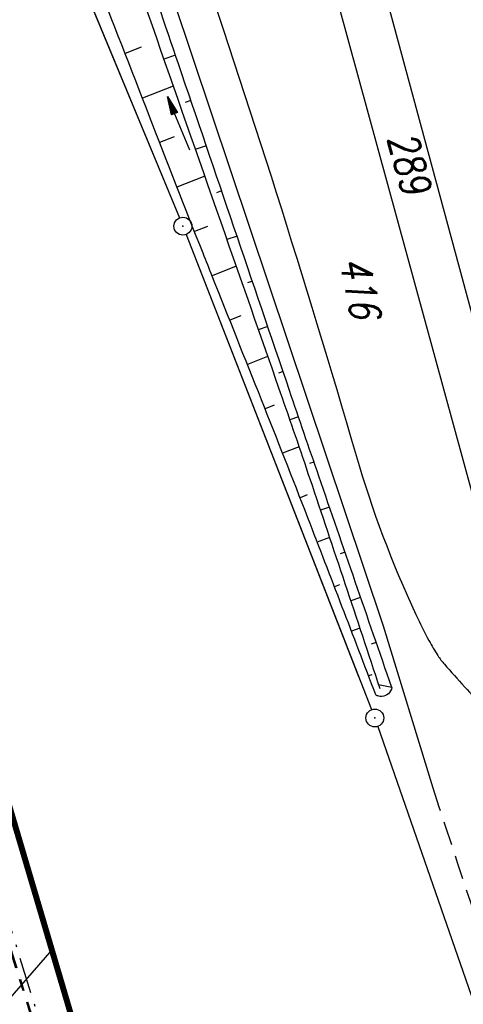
# Model space of a CAD drawing. Extents: x 447045 to 447634, y 442020 to 443192.
# Tile 79 of 82: x 447292 to 447330, y 443066 to 443148. Entities that reach past the tile are written whole.
import ezdxf

# ---------------------------------------------------------------- set-up
doc = ezdxf.new("R2010")
doc.units = 0
doc.header["$LTSCALE"] = 2
doc.header["$MEASUREMENT"] = 0
for name, pattern in [('AUSGEZOGEN', [0]), ('BAB-FM2', [2.6, 1.5, -0.5, 0.1, -0.5]), ('GESTRICH-X2', [1.5, 1, -0.5]), ('PHANTOMX2', [5, 2.5, -0.5, 0.5, -0.5, 0.5, -0.5])]:
    doc.linetypes.add(name, pattern=pattern)
doc.layers.get('0').update_dxf_attribs({"linetype": 'AUSGEZOGEN'})
for name, color, linetype in [('205-GRENZL', 8, 'AUSGEZOGEN'), ('205-GRENZP', 8, 'AUSGEZOGEN'), ('206-FLSTNR', 8, 'AUSGEZOGEN'), ('206-GRENZL', 8, 'AUSGEZOGEN'), ('206-GRENZL-BAB', 7, 'AUSGEZOGEN'), ('206-GRENZP', 8, 'AUSGEZOGEN'), ('BAB_FM', 5, 'BAB-FM2'), ('BOESCHG', 250, 'AUSGEZOGEN'), ('FBRTOP', 250, 'AUSGEZOGEN'), ('GRABEN', 250, 'AUSGEZOGEN'), ('Lichtwellenleiter COLT', 46, 'PHANTOMX2'), ('Lichtwellenleiter GLH', 46, 'PHANTOMX2'), ('MULDE', 250, 'AUSGEZOGEN'), ('PFEILTOP', 200, 'AUSGEZOGEN'), ('SCHLITZRINNE', 200, 'AUSGEZOGEN'), ('STRASSE', 250, 'AUSGEZOGEN'), ('WEG', 250, 'GESTRICH-X2')]:
    doc.layers.add(name, color=color, linetype=linetype)
doc.styles.add('ROMANS', font='romans.shx', dxfattribs={"width": 0.8})

# ---------------------------------------------------------------- blocks, each defined once
blk = doc.blocks.new('PFEIL2')
at = {"color": 0}
for p, q in [((0.88, 0.002), (-2.401, -0.012)), ((0.881, -0.271), (0.879, 0.276)), ((0.879, 0.276), (2.429, 0.009)), ((0.911, 0.27), (0.879, 0.265)), ((0.965, 0.261), (0.879, 0.246)), ((1.019, 0.252), (0.879, 0.228)), ((1.073, 0.242), (0.879, 0.209)), ((1.127, 0.233), (0.879, 0.191)), ((1.181, 0.224), (0.879, 0.172)), ((1.235, 0.214), (0.879, 0.154)), ((1.289, 0.205), (0.879, 0.135)), ((1.343, 0.196), (0.879, 0.117)), ((1.397, 0.187), (0.879, 0.098)), ((1.451, 0.177), (0.879, 0.08)), ((1.505, 0.168), (0.879, 0.061)), ((1.559, 0.159), (0.88, 0.043)), ((1.613, 0.149), (0.88, 0.024)), ((1.668, 0.14), (0.88, 0.006)), ((1.722, 0.131), (0.88, -0.013)), ((1.776, 0.121), (0.88, -0.031)), ((1.83, 0.112), (0.88, -0.05)), ((1.884, 0.103), (0.88, -0.068)), ((1.938, 0.094), (0.88, -0.087)), ((1.992, 0.084), (0.88, -0.105)), ((2.046, 0.075), (0.88, -0.124)), ((2.1, 0.066), (0.88, -0.142)), ((2.154, 0.056), (0.88, -0.161)), ((2.208, 0.047), (0.88, -0.179)), ((2.262, 0.038), (0.881, -0.198)), ((2.316, 0.029), (0.881, -0.216)), ((2.37, 0.019), (0.881, -0.235)), ((2.424, 0.01), (0.881, -0.253)), ((2.429, 0.009), (0.881, -0.271))]:
    blk.add_line(p, q, dxfattribs=at)
blk = doc.blocks.new('GST')
at = {"color": 0}
blk.add_circle((0, 0), 0.75, dxfattribs=at)
blk.add_point((0, 0), dxfattribs=at)

msp = doc.modelspace()

# ---------------------------------------------------------------- hatches: boundary and pattern name
at = {"layer": 'SCHLITZRINNE'}
h = msp.add_hatch(dxfattribs=at)
h.set_pattern_fill('_USER', color=256, scale=1.5, angle=45, style=0, pattern_type=0)
h.set_pattern_definition([(324.6697, (447346.8685, 442714.5348), (0.867434, 1.2237478), [])])
edge = h.paths.add_edge_path(flags=17)
edge.add_line((447346.062, 442716.303), (447346.636, 442716.401))
edge = h.paths.add_edge_path(flags=17)
edge.add_line((447346.887, 442714.919), (447346.313, 442714.822))
edge = h.paths.add_edge_path(flags=17)
edge.add_line((447346.313, 442714.822), (447346.062, 442716.303))
edge = h.paths.add_edge_path(flags=17)
edge.add_line((447346.636, 442716.401), (447346.887, 442714.919))
edge = h.paths.add_edge_path()
edge.add_arc((455543.185, 444109.496), 8314.176, 189.6562418, 189.6840919)
edge.add_arc((393563.554, 433546.012), 54559.204, 9.6655443, 9.6704501, ccw=False)
edge.add_arc((464490.718, 449190.25), 18280.393, 199.256988, 199.2725913)
edge.add_arc((438988.161, 440271.698), 8736.656, 19.2484657, 19.2811136, ccw=False)
edge.add_arc((439684.884, 440514.984), 7998.678, 19.2238186, 19.2484657, ccw=False)
edge.add_arc((551443.681, 479485.608), 110359.837, 199.22381494, 199.23045115)
edge.add_arc((461591.928, 448142.363), 15198.204, 199.2304511, 199.2954143)
edge.add_arc((434066.564, 438505.591), 13965.353, 19.2276444, 19.2954144, ccw=False)
edge.add_arc((446515.339, 442847.448), 781.13, 18.874058, 19.227644, ccw=False)
edge.add_arc((443272.158, 441738.7), 4208.6, 18.721727, 18.874058, ccw=False)
edge.add_arc((445875.745, 442621.066), 1459.558, 18.158793, 18.721727, ccw=False)
edge.add_arc((444728.653, 442244.835), 2666.773, 17.742332, 18.158793, ccw=False)
edge.add_arc((445572.422, 442514.803), 1780.867, 17.477765, 17.742332, ccw=False)
edge.add_arc((445655.922, 442541.095), 1693.325, 17.206446, 17.477765, ccw=False)
edge.add_arc((445949.737, 442632.082), 1385.745, 16.534275, 17.206446, ccw=False)
edge.add_arc((445777.926, 442581.078), 1564.967, 15.901763, 16.534275, ccw=False)
edge.add_arc((444610.25, 442248.417), 2779.104, 15.717077, 15.901763, ccw=False)
edge.add_arc((445469.384, 442490.186), 1886.6, 15.492923, 15.717077, ccw=False)
edge.add_arc((444501.302, 442221.841), 2891.186, 15.151693, 15.492923, ccw=False)
edge.add_arc((444653, 442262.92), 2734.024, 14.800793, 15.151693, ccw=False)
edge.add_arc((445305.387, 442435.297), 2059.248, 14.553227, 14.800793, ccw=False)
edge.add_arc((445661.578, 442527.768), 1691.25, 14.280051, 14.553227, ccw=False)
edge.add_arc((445825.278, 442569.434), 1522.33, 13.754489, 14.280051, ccw=False)
edge.add_arc((444655.973, 442283.209), 2726.158, 13.361751, 13.754489, ccw=False)
edge.add_arc((444873.745, 442334.936), 2502.326, 13.156371, 13.361751, ccw=False)
edge.add_arc((445203.567, 442412.03), 2163.614, 12.935498, 13.156371, ccw=False)
edge.add_arc((445591.152, 442501.052), 1765.936, 12.368518, 12.935498, ccw=False)
edge.add_arc((445707.256, 442526.512), 1647.074, 11.781437, 12.368518, ccw=False)
edge.add_arc((445429.994, 442468.683), 1930.302, 11.594814, 11.781437, ccw=False)
edge.add_arc((442977.06, 441965.399), 4434.335, 11.471684, 11.594814, ccw=False)
edge.add_arc((444371.693, 442248.423), 3011.273, 11.050894, 11.471684, ccw=False)
edge.add_arc((446428.113, 442650.047), 916.002, 10.287945, 11.050894, ccw=False)
edge.add_arc((445293.544, 442444.107), 2069.11, 9.832007, 10.287945, ccw=False)
edge.add_arc((438489.775, 441264.977), 8974.298, 9.6130813, 9.8320068, ccw=False)
edge.add_arc((-516898.981, 279448.69), 977969.75, 9.612262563, 9.613081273, ccw=False)
edge.add_arc((439111.819, 441356.279), 8345.741, 9.6034167, 9.6122792, ccw=False)
edge.add_arc((371773.632, 429962.747), 76641.012, 9.59085446, 9.60341666, ccw=False)
edge.add_arc((456011.655, 444189.168), 8789.873, 189.5423691, 189.651902)
edge.add_arc((455543.185, 444109.496), 8314.676, 189.651902, 189.6840919)
edge.add_arc((393564.924, 433546.246), 54557.314, 9.665544, 9.6704498, ccw=False)
edge.add_line((447347.776, 442706.232), (447348.269, 442706.316))
h = msp.add_hatch(dxfattribs=at)
h.set_pattern_fill('_USER', color=256, scale=1.5, angle=45, style=0, pattern_type=0)
h.set_pattern_definition([(334.2696, (447234.5127, 443158.8401), (0.651206, 1.35127), [])])
edge = h.paths.add_edge_path()
edge.add_arc((464490.718, 449190.25), 18279.893, 199.256988, 199.2725913)
edge.add_arc((438988.285, 440271.741), 8737.025, 19.2538486, 19.2811134, ccw=False)
edge.add_line((447233.134, 443161.27), (447233.606, 443161.435))
edge.add_arc((464490.718, 449190.25), 18280.393, 199.256988, 199.2725913)
edge.add_arc((438988.161, 440271.698), 8736.656, 19.2484657, 19.2811136, ccw=False)
edge.add_arc((439684.884, 440514.984), 7998.678, 19.2238186, 19.2484657, ccw=False)
edge.add_arc((551443.681, 479485.608), 110359.837, 199.22381494, 199.23045115)
edge.add_arc((461591.928, 448142.363), 15198.204, 199.2304511, 199.2954143)
edge.add_arc((434066.564, 438505.591), 13965.353, 19.2276444, 19.2954144, ccw=False)
edge.add_arc((446515.339, 442847.448), 781.13, 18.874058, 19.227644, ccw=False)
edge.add_arc((443272.158, 441738.7), 4208.6, 18.721727, 18.874058, ccw=False)
edge.add_arc((445875.745, 442621.066), 1459.558, 18.158793, 18.721727, ccw=False)
edge.add_arc((444728.653, 442244.835), 2666.773, 17.742332, 18.158793, ccw=False)
edge.add_arc((445572.422, 442514.803), 1780.867, 17.477765, 17.742332, ccw=False)
edge.add_arc((445655.922, 442541.095), 1693.325, 17.206446, 17.477765, ccw=False)
edge.add_arc((445949.737, 442632.082), 1385.745, 16.534275, 17.206446, ccw=False)
edge.add_arc((445777.926, 442581.078), 1564.967, 15.901763, 16.534275, ccw=False)
edge.add_arc((444610.25, 442248.417), 2779.104, 15.717077, 15.901763, ccw=False)
edge.add_arc((445469.384, 442490.186), 1886.6, 15.492923, 15.717077, ccw=False)
edge.add_arc((444501.302, 442221.841), 2891.186, 15.151693, 15.492923, ccw=False)
edge.add_arc((444653, 442262.92), 2734.024, 14.800793, 15.151693, ccw=False)
edge.add_arc((445305.387, 442435.297), 2059.248, 14.553227, 14.800793, ccw=False)
edge.add_arc((445661.578, 442527.768), 1691.25, 14.280051, 14.553227, ccw=False)
edge.add_arc((445825.278, 442569.434), 1522.33, 13.754489, 14.280051, ccw=False)
edge.add_arc((444655.973, 442283.209), 2726.158, 13.361751, 13.754489, ccw=False)
edge.add_arc((444873.745, 442334.936), 2502.326, 13.156371, 13.361751, ccw=False)
edge.add_arc((445203.567, 442412.03), 2163.614, 12.935498, 13.156371, ccw=False)
edge.add_arc((445591.152, 442501.052), 1765.936, 12.368518, 12.935498, ccw=False)
edge.add_arc((445707.256, 442526.512), 1647.074, 11.781437, 12.368518, ccw=False)
edge.add_arc((445429.994, 442468.683), 1930.302, 11.594814, 11.781437, ccw=False)
edge.add_arc((442977.06, 441965.399), 4434.335, 11.471684, 11.594814, ccw=False)
edge.add_arc((444371.693, 442248.423), 3011.273, 11.050894, 11.471684, ccw=False)
edge.add_arc((446428.113, 442650.047), 916.002, 10.287945, 11.050894, ccw=False)
edge.add_arc((445293.544, 442444.107), 2069.11, 9.832007, 10.287945, ccw=False)
edge.add_arc((438489.775, 441264.977), 8974.298, 9.6130813, 9.8320068, ccw=False)
edge.add_arc((-516898.981, 279448.69), 977969.75, 9.612262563, 9.613081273, ccw=False)
edge.add_arc((439111.819, 441356.279), 8345.741, 9.6034167, 9.6122792, ccw=False)
edge.add_arc((371773.632, 429962.747), 76641.012, 9.59085446, 9.60341666, ccw=False)
edge.add_arc((456011.655, 444189.168), 8789.873, 189.5423691, 189.651902)
edge.add_arc((455543.185, 444109.496), 8314.676, 189.651902, 189.6840919)
edge.add_arc((393564.924, 433546.246), 54557.314, 9.665544, 9.6704498, ccw=False)

# ---------------------------------------------------------------- linework, layer by layer
at = {"layer": '205-GRENZL'}
for p, q in [((447296.017, 443155.167), (447305.823, 443131.463)), ((447323.105, 443150.086), (447333.854, 443110.254)), ((447319.208, 443149.096), (447330.382, 443108.274)), ((447306.383, 443130.072), (447320.835, 443093.033))]:
    msp.add_line(p, q, dxfattribs=at)
at = {"layer": '206-GRENZL'}
for p, q in [((447297.867, 443150.693), (447305.823, 443131.463)), ((447323.106, 443150.085), (447333.854, 443110.254)), ((447319.208, 443149.096), (447330.381, 443108.273)), ((447306.383, 443130.071), (447321.917, 443090.259)), ((447322.436, 443088.851), (447335.934, 443049.998))]:
    msp.add_line(p, q, dxfattribs=at)
at = {"layer": '206-GRENZL-BAB', "const_width": 0.5, "flags": 128}
msp.add_lwpolyline([(447290.243, 443086.67), (447324.047, 442972.209)], dxfattribs=at)
at = {"layer": '206-GRENZL-BAB', "flags": 128}
msp.add_lwpolyline([(447295.13, 443070.12), (447286.56, 443060.29)], dxfattribs=at)
at = {"layer": 'BAB_FM', "flags": 128}
msp.add_lwpolyline([(447287.852, 443084.34), (447299.242, 443047.472), (447314.202, 442998.984), (447327.562, 442950.025), (447335.267, 442919.513), (447350.587, 442849.201), (447359.249, 442799.956), (447367.898, 442750.709), (447376.25, 442701.412), (447385.095, 442652.198), (447393.448, 442602.9), (447401.898, 442553.619), (447411.237, 442504.489), (447420.296, 442457.34), (447421.02, 442453.405), (447429.322, 442406.128), (447437.97, 442356.881), (447446.125, 442307.55), (447457.489, 442233.298), (447461.153, 442208.569)], dxfattribs=at)
at = {"layer": 'BOESCHG'}
for p, q in [((447302.622, 443145.767), (447301.269, 443145.239)), ((447305.493, 443145.092), (447304.512, 443144.758)), ((447305.298, 443142.509), (447302.718, 443141.51)), ((447306.781, 443141.305), (447306.306, 443141.144)), ((447305.389, 443138.256), (447304.159, 443137.779)), ((447308.068, 443137.518), (447307.151, 443137.206)), ((447307.935, 443134.962), (447305.612, 443134.052)), ((447309.355, 443133.731), (447308.913, 443133.58)), ((447308.165, 443130.76), (447307.076, 443130.33)), ((447310.643, 443129.943), (447309.79, 443129.653)), ((447310.571, 443127.417), (447308.553, 443126.612)), ((447311.931, 443126.156), (447311.52, 443126.017)), ((447310.963, 443123.267), (447310.034, 443122.897)), ((447313.218, 443122.369), (447312.428, 443122.101)), ((447313.211, 443119.857), (447311.515, 443119.181)), ((447314.506, 443118.582), (447314.126, 443118.453)), ((447313.763, 443115.77), (447312.995, 443115.465)), ((447315.795, 443114.796), (447315.062, 443114.545)), ((447315.837, 443112.284), (447314.466, 443111.745)), ((447317.091, 443111.011), (447316.723, 443110.885)), ((447316.522, 443108.253), (447315.923, 443108.02)), ((447318.394, 443107.229), (447317.631, 443106.967)), ((447318.395, 443104.687), (447317.368, 443104.29)), ((447319.697, 443103.448), (447319.299, 443103.311)), ((447319.235, 443100.722), (447318.805, 443100.557)), ((447321.003, 443099.667), (447320.168, 443099.378)), ((447320.93, 443097.087), (447320.237, 443096.822)), ((447322.309, 443095.886), (447321.87, 443095.734)), ((447321.927, 443093.186), (447321.662, 443093.085)), ((447323.613, 443092.113), (447322.509, 443092.328))]:
    msp.add_line(p, q, dxfattribs=at)
for points in [[(447323.613, 443092.113, -0.000389), (447317.502, 443109.814, -0.000956), (447315.039, 443117.012, -0.000042), (447305.731, 443144.39, 0.000117), (447302.41, 443154.153, 0.001833), (447299.15, 443163.614, 0.001765), (447295.695, 443173.415, 0.022257), (447294.809, 443175.588, 0.017956)], [(447322.27, 443091.489, 0.001632), (447316.581, 443106.327, 0.002437), (447312.69, 443116.234, 0.000048), (447308.568, 443126.579, -0.000259), (447307.802, 443128.502, -0.002619), (447303.318, 443139.959, 0.002502), (447298.628, 443151.951, 0.006629), (447297.728, 443154.133, 0.002672), (447295.396, 443159.504, 0.023269), (447293.066, 443164.189, 0.01114), (447287.539, 443173.614, 0.00148), (447287.277, 443174.036, 0.042272)], [(447256.733, 443167.74, -0.004776), (447270.458, 443127.684, -0.000691), (447287.89, 443074.937, -0.012232), (447288.797, 443071.932, -0.003466), (447294.639, 443050.141, 0.00261), (447302.349, 443021.184, 0.000486), (447307.792, 443001.239, -0.000801), (447311.085, 442989.142, -0.003177), (447316.569, 442968.344, -0.002215), (447324.115, 442938.423, -0.003054), (447324.737, 442935.844, -0.000162), (447336.084, 442887.394, -0.004893)]]:
    msp.add_lwpolyline(points, format="xyb", dxfattribs=at)
at = {"layer": 'BOESCHG', "flags": 128}
msp.add_lwpolyline([(447323.613, 443092.113, -0.16963), (447323.329, 443091.594, -0.16963), (447322.783, 443091.365, -0.07477), (447322.517, 443091.388, -0.07477), (447322.27, 443091.489)], format="xyb", dxfattribs=at)
at = {"layer": 'FBRTOP', "color": 0}
for points in [[(447425.734, 442335.028, -0.000003), (447426.43, 442330.92, -0.000001), (447429.908, 442310.379)], [(447358.947, 442729.413, 0.000005), (447365.209, 442692.439, -0.000003), (447371.47, 442655.466, -0.000003), (447379.818, 442606.167, 0.000003), (447388.166, 442556.869)], [(447247.308, 443165.797), (447255.024, 443143.751, -0.000006), (447259.153, 443131.952, 0.000022), (447263.282, 443120.153, 0.000246), (447263.322, 443120.04, -0.000037), (447263.588, 443119.281, -0.001707), (447266.645, 443110.475, -0.001063), (447271.472, 443096.317, -0.001991), (447274.941, 443085.932, -0.001529), (447279.365, 443072.375, -0.001558), (447283.197, 443060.383, -0.001554), (447286.963, 443048.337, -0.001558), (447290.637, 443036.321, -0.001548), (447294.261, 443024.205, -0.001546), (447297.809, 443012.067, -0.001557), (447301.259, 442999.986, -0.001552), (447304.634, 442987.885, -0.001541)]]:
    msp.add_lwpolyline(points, format="xyb", dxfattribs=at)
at = {"layer": 'FBRTOP', "color": 0, "const_width": 0.5}
for points in [[(447422.776, 442334.528, -0.000003), (447423.472, 442330.419, -0.000001), (447426.95, 442309.878)], [(447395.17, 442329.852, -0.000003), (447395.865, 442325.744, -0.000001), (447399.344, 442305.204)], [(447355.989, 442728.912, 0.000005), (447362.251, 442691.939, -0.000003), (447368.512, 442654.965, -0.000003), (447376.86, 442605.667, 0.000003), (447385.208, 442556.368)], [(447328.383, 442724.238, 0.000005), (447334.644, 442687.263, -0.000003), (447340.906, 442650.289, -0.000003), (447349.254, 442600.991, 0.000003), (447357.602, 442551.694)], [(447216.674, 443159.483, -0.000001), (447217.506, 443157.106), (447225.764, 443133.51, -0.000006), (447229.893, 443121.712, 0.000024), (447234.022, 443109.914, 0.00024), (447234.057, 443109.813, -0.000035), (447234.302, 443109.115, -0.001704), (447237.326, 443100.404, -0.001064), (447242.09, 443086.43, -0.001991), (447245.508, 443076.2, -0.001529), (447249.864, 443062.85, -0.001558), (447253.637, 443051.04, -0.001554), (447257.346, 443039.179, -0.001558), (447260.965, 443027.346, -0.001548), (447264.532, 443015.415, -0.001546), (447268.026, 443003.462, -0.001557), (447271.424, 442991.565, -0.001552), (447274.747, 442979.649, -0.001541)], [(447244.343, 443165.186), (447252.192, 443142.76, -0.000006), (447256.321, 443130.961, 0.000022), (447260.45, 443119.162, 0.000245), (447260.49, 443119.05, -0.000037), (447260.754, 443118.297, -0.001706), (447263.807, 443109.501, -0.001063), (447268.628, 443095.36, -0.001991), (447272.093, 443084.99, -0.001529), (447276.51, 443071.454, -0.001558), (447280.336, 443059.479, -0.001554), (447284.096, 443047.451, -0.001558), (447287.766, 443035.452, -0.001548), (447291.384, 443023.355, -0.001546), (447294.927, 443011.234, -0.001557), (447298.372, 442999.171, -0.001552), (447301.742, 442987.088, -0.001541)]]:
    msp.add_lwpolyline(points, format="xyb", dxfattribs=at)
at = {"layer": 'GRABEN'}
msp.add_lwpolyline([(447293.218, 443175.26, -0.021243), (447294.146, 443173.184, -0.005602), (447297.317, 443164.931, -0.00416), (447301.368, 443153.736, -0.000663), (447302.81, 443149.627, -0.000083), (447314.265, 443116.84, -0.002886), (447316.743, 443109.609, -0.001191), (447322.606, 443092.036)], format="xyb", dxfattribs=at)
at = {"layer": 'Lichtwellenleiter COLT', "flags": 128}
msp.add_lwpolyline([(447258.621, 443168.129), (447271.46, 443133.27), (447287.88, 443081.86), (447309.84, 443012.75), (447321.17, 442970.28), (447336.85, 442908.82), (447344.52, 442875.65)], dxfattribs=at)
at = {"layer": 'Lichtwellenleiter GLH', "flags": 128}
msp.add_lwpolyline([(447259.037, 443168.215), (447265.309, 443151.834), (447279.093, 443111.845), (447290.991, 443072.434), (447309.84, 443012.75), (447312.696, 443003.905), (447321.355, 442972.159), (447331.732, 442933.431), (447344.038, 442881.269), (447352.151, 442831.864), (447362.441, 442776.783), (447362.441, 442776.783), (447385.498, 442641.63), (447385.498, 442641.63), (447399.792, 442555.666), (447401.59, 442547.29), (447405.351, 442530.29), (447408.247, 442515.861), (447412.297, 442495.684), (447415.139, 442489.075), (447418.337, 442478.184), (447421.519, 442464.976), (447421.519, 442464.976), (447427.09, 442431.178), (447433.161, 442395.08), (447433.596, 442392.114), (447442.37, 442339.26), (447446.805, 442314.878), (447447.202, 442307.726), (447447.035, 442305.663), (447448.105, 442303.179), (447455.853, 442257.883), (447455.973, 442254.994), (447459.182, 442233.704), (447462.547, 442212.489), (447466.159, 442189.433), (447469.204, 442166.064), (447470.01, 442158.25), (447477.849, 442087.756), (447478.831, 442082.344), (447479.744, 442076.075), (447482.71, 442066.62), (447482.866, 442066.064), (447484.534, 442055.834)], dxfattribs=at)
at = {"layer": 'MULDE'}
msp.add_lwpolyline([(447251.23, 443166.606, 0.000102), (447252.316, 443163.426, 0.001949), (447257.507, 443148.429, 0.00032), (447272.003, 443107.149, -0.002235), (447274.061, 443101.216, -0.00296), (447277.35, 443091.407, -0.00123), (447285.057, 443067.768, -0.003052), (447294.508, 443037.91, -0.005458), (447299.512, 443021.111, -0.003333), (447303.036, 443008.476, -0.002073), (447308.477, 442988.116, -0.001662), (447316.443, 442957.393, -0.002782), (447321.042, 442938.982, -0.001969), (447325.7, 442919.548, -0.001201), (447333.135, 442887.643, -0.001341), (447339.8, 442858.37, -0.004539), (447341.671, 442849.681, -0.002658)], format="xyb", dxfattribs=at)
at = {"layer": 'SCHLITZRINNE', "flags": 128}
msp.add_lwpolyline([(447249.67, 443103.022, -0.003552), (447260.258, 443071.959, -0.006929), (447265.352, 443055.924, -0.000178), (447279.031, 443010.637, -0.003558), (447279.697, 443008.373, -0.002845), (447286.533, 442983.965, -0.00292), (447292.918, 442960.111, -0.002719), (447299.15, 442935.73, -0.002813), (447304.914, 442912.096, -0.003216), (447310.636, 442887.341, -0.003108), (447316.232, 442861.652, -0.003064), (447316.683, 442859.451, -0.000145), (447325.911, 442812.91, -0.006039), (447329.09, 442795.766, -0.003133), (447334.611, 442762.617)], format="xyb", dxfattribs=at)
at = {"layer": 'STRASSE', "flags": 128}
msp.add_lwpolyline([(447299.772, 443174.312, -0.002083), (447304.871, 443160.635, -0.005523), (447306.715, 443155.448, -0.011889), (447320.617, 443111.565, 0.038496), (447325.632, 443098.241, 0.013171), (447326.728, 443096.047, 0.022124), (447327.471, 443094.79, 0.03601), (447328.021, 443094.066, 0.006474), (447331.407, 443090.321, 0.038957), (447333.851, 443088.067, 0.026348), (447337.864, 443085.236)], format="xyb", dxfattribs=at)
at = {"layer": 'STRASSE'}
msp.add_lwpolyline([(447303.689, 443154.559), (447322.886, 443097.28), (447327.041, 443083.699)], dxfattribs=at)
at = {"layer": 'WEG', "flags": 128}
msp.add_lwpolyline([(447327.041, 443083.699, -0.002437), (447335.292, 443058.344, -0.004339), (447339.734, 443044.04, -0.000099), (447349.2, 443012.57, -0.002471), (447349.573, 443011.308, -0.004476), (447354.581, 442993.434, -0.004642), (447359.094, 442976.115, -0.002895), (447363.281, 442958.993, -0.001656), (447370.33, 442928.991, -0.001604), (447377.064, 442899.465, -0.001875), (447382.649, 442874.166, -0.004421), (447389.343, 442841.921, -0.006132), (447393.677, 442818.577, -0.003005), (447398.021, 442792.54, 0.00306), (447402.288, 442766.978, 0.000288), (447407.226, 442738.57, -0.000455), (447410.345, 442720.593, -0.000333), (447413.612, 442701.587, -0.000095), (447425.01, 442634.923, -0.000977), (447428.706, 442613.023, -0.00052), (447435.53, 442571.842, -0.008035), (447438.498, 442551.812, -0.022466), (447439.121, 442544.593, -0.016241), (447439.138, 442542.635, -0.016249), (447439.028, 442540.682, -0.027453), (447438.528, 442537.225, -0.026189), (447437.619, 442533.679, -0.022802), (447436.836, 442531.527, 0.031624), (447436.299, 442529.965, 0.019762), (447435.999, 442528.674, -0.017482), (447435.666, 442527.213, -0.034777), (447434.199, 442522.908, 0.024921), (447432.035, 442516.945, 0.008019), (447430.561, 442511.861, 0.00626), (447428.859, 442505.298, 0.01351), (447427.507, 442499.08, 0.007166), (447425.444, 442487.263, 0.018996), (447424.069, 442475.906, 0.022795), (447423.717, 442466.377, 0.023282), (447424.419, 442453.67, 0.0189), (447426.6, 442438.148, 0.001894), (447430.262, 442418.157, -0.002492), (447433.026, 442402.962, -0.000576), (447437.348, 442378.35, 0.001527), (447438.997, 442369.061, 0.001994), (447441.396, 442356.079, -0.00139), (447444.86, 442337.465, -0.001216), (447445.016, 442336.6, -0.000027), (447451.988, 442297.46, -0.003817), (447454.315, 442283.789, -0.001935), (447458.593, 442256.778)], format="xyb", dxfattribs=at)

# ---------------------------------------------------------------- block references
at = {"layer": '205-GRENZP', "rotation": 289.2892292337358}
msp.add_blockref('GST', (447306.11, 443130.77), dxfattribs=at)
at = {"layer": '206-GRENZP', "rotation": 281.646770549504}
for p in [(447306.11, 443130.77), (447322.19, 443089.559)]:
    msp.add_blockref('GST', p, dxfattribs=at)
at = {"layer": 'PFEILTOP', "rotation": 111.9258976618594}
msp.add_blockref('PFEIL2', (447305.741, 443139.382), dxfattribs=at)

# ---------------------------------------------------------------- texts
at = {"layer": '206-FLSTNR', "style": 'ROMANS', "width": 0.8}
for s, rotation, oblique, p in [('289', 284.87351, 7, (447323.243, 443138.152)), ('416', 281.64677, 15, (447319.206, 443127.936))]:
    msp.add_text(s, height=2.5, rotation=rotation, dxfattribs=dict(at, oblique=oblique)).set_placement(p)

doc.saveas('drawing.dxf')
